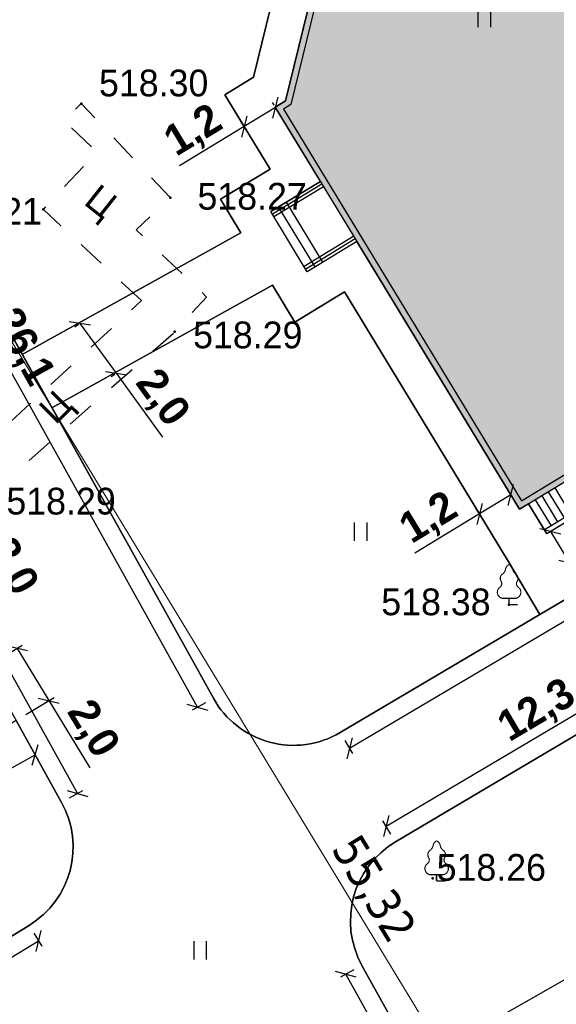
# Model space of a CAD drawing. Header units: millimetres. Extents: x 767170 to 66149698, y -983507 to 2493658.
# Tile 196 of 226: x 2773401 to 2790966, y -596635 to -564418. Entities that reach past the tile are written whole.
import ezdxf

# ---------------------------------------------------------------- set-up
doc = ezdxf.new("R2010")
doc.units = ezdxf.units.MM
doc.linetypes.add('Д_ТРОТ_ТРУБА', pattern=[3, 1.5, -1.5])
doc.linetypes.add('ДОРОГИ_СТРОЯЩ', pattern=[9, 8, -1])
for name, color, linetype in [('(004) Точки рельефа', 7, 'Continuous'), ('(022) Возд. Линии', 7, 'Continuous'), ('(025) Дорога', 7, 'Continuous'), ('(036) Растительность', 7, 'Continuous'), ('(038) Деревья', 7, 'Continuous'), ('YQ_DIM', 3, 'Continuous')]:
    doc.layers.add(name, color=color, linetype=linetype)
doc.styles.add('BLACK', font='tahomabd.ttf')
doc.styles.add('BM-431', font='txt')
doc.styles.add('D-431', font='txt')
doc.styles.add('FAYZXON', font='GOTHICB.TTF')
doc.dimstyles.new('genplan dimension', dxfattribs={"dimtxt": 1100, "dimasz": 450, "dimexe": 450, "dimexo": 0, "dimgap": 80, "dimtad": 1, "dimlfac": 0.001, "dimtxsty": 'BLACK', "dimblk": 'OBLIQUE', "dimcen": 0, "dimclrd": 186, "dimclre": 186, "dimclrt": 186, "dimadec": 1, "dimazin": 0, "dimtfac": 1, "dimtmove": 0, "dimatfit": 3, "dimldrblk": 'OBLIQUE', "dimfxl": 1, "dimlwd": 9, "dimlwe": 9, "dimarcsym": 0})
doc.dimstyles.new('MAGENTA genplan dimension', dxfattribs={"dimtxt": 1000, "dimasz": 500, "dimexe": 200, "dimexo": 300, "dimgap": 100, "dimtad": 1, "dimdec": 1, "dimlfac": 0.001, "dimzin": 1, "dimtxsty": 'FAYZXON', "dimblk": 'OBLIQUE', "dimcen": 0, "dimclrd": 142, "dimclre": 142, "dimclrt": 6, "dimadec": 0, "dimazin": 0, "dimtfac": 1, "dimtdec": 1, "dimtmove": 0, "dimatfit": 3, "dimldrblk": 'OBLIQUE', "dimfxl": 1, "dimlwd": 30, "dimlwe": 30, "dimarcsym": 0})

# ---------------------------------------------------------------- blocks, each defined once
blk = doc.blocks.new('_Oblique')
at = {"color": 0, "linetype": 'ByBlock', "lineweight": -2}
blk.add_line((-0.5, -0.5), (0.5, 0.5), dxfattribs=at)
blk = doc.blocks.new('*D1905')
at = {"color": 186, "lineweight": 9, "transparency": 16777216}
for p, q in [((-59597, -8107), (-59999, -8351)), ((-59614, -8118), (-30888, -55389)), ((-30742, -55300), (-31273, -55623))]:
    blk.add_line(p, q, dxfattribs=at)
at = {"color": 186, "lineweight": 9, "transparency": 16777216, "xscale": 450, "yscale": 450, "zscale": 450}
for p, rotation in [((-59614, -8118), 121.2865699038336), ((-30888, -55389), 301.2865699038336)]:
    blk.add_blockref('_Oblique', p, dxfattribs=dict(at, rotation=rotation))
at = {"color": 186, "transparency": 16777216, "insert": (-44586, -31349), "char_height": 1100, "attachment_point": 5, "rotation": 301.2866, "style": 'BLACK'}
blk.add_mtext('55,32', dxfattribs=at)
blk = doc.blocks.new('I04010')
for p, q in [((-0.412273, 0.007146), (-0.412273, 1.207146)), ((0.387727, 1.207146), (0.387727, 0.007146))]:
    blk.add_line(p, q)
blk = doc.blocks.new('karagach-flat-55-flat-1')
at = {"layer": '(038) Деревья', "const_width": 0.0375}
for points in [[(0, 1.312, 0.246034), (-0.117, 1.159, 0.489079)], [(0, 1.312, -0.246034), (0.117, 1.159, -0.489079)], [(-0.208, 1.009, 0.430853), (-0.255, 0.753, 0.548276)], [(-0.208, 1.009, 0.181567), (-0.117, 1.159, 0.303004)], [(0.208, 1.009, -0.181567), (0.117, 1.159, -0.303004)], [(0.208, 1.009, -0.430853), (0.255, 0.753, -0.548276)], [(-0.315, 0.559, 0.383603), (-0.255, 0.753, 0.352912)], [(0.315, 0.559, -0.383603), (0.255, 0.753, -0.352912)], [(-0.315, 0.559, 0.626949), (-0.218, 0.206, 0.702465)], [(0.315, 0.559, -0.626949), (0.218, 0.206, -0.702465)]]:
    blk.add_lwpolyline(points, format="xyb", dxfattribs=at)
for points in [[(0, 0.206), (-0.218, 0.206)], [(0, 0), (0, 0.206)], [(0, 0.206), (0.218, 0.206)], [(0, 0), (0.281, 0)]]:
    blk.add_lwpolyline(points, dxfattribs=at)
at = {"layer": '(038) Деревья'}
blk.add_lwpolyline([(0, 0), (0, 0.206)], dxfattribs=at)
blk = doc.blocks.new('karagach-flat-54-flat-1')
at = {"layer": '(038) Деревья', "const_width": 0.0375}
for points in [[(0, 1.312, 0.246034), (-0.117, 1.159, 0.489079)], [(0, 1.312, -0.246034), (0.117, 1.159, -0.489079)], [(-0.208, 1.009, 0.430853), (-0.255, 0.753, 0.548276)], [(-0.208, 1.009, 0.181567), (-0.117, 1.159, 0.303004)], [(0.208, 1.009, -0.181567), (0.117, 1.159, -0.303004)], [(0.208, 1.009, -0.430853), (0.255, 0.753, -0.548276)], [(-0.315, 0.559, 0.383603), (-0.255, 0.753, 0.352912)], [(0.315, 0.559, -0.383603), (0.255, 0.753, -0.352912)], [(-0.315, 0.559, 0.626949), (-0.218, 0.206, 0.702465)], [(0.315, 0.559, -0.626949), (0.218, 0.206, -0.702465)]]:
    blk.add_lwpolyline(points, format="xyb", dxfattribs=at)
for points in [[(0, 0.206), (-0.218, 0.206)], [(0, 0), (0, 0.206)], [(0, 0.206), (0.218, 0.206)], [(0, 0), (0.281, 0)]]:
    blk.add_lwpolyline(points, dxfattribs=at)
at = {"layer": '(038) Деревья'}
blk.add_lwpolyline([(0, 0), (0, 0.206)], dxfattribs=at)
blk = doc.blocks.new('A$C05d28b1e')
at = {"layer": '(004) Точки рельефа', "color": 7, "linetype": 'ByBlock', "lineweight": -2}
for p in [(-157333, 30400), (-154421, 27328), (-158570, 26940), (-154269, 22938), (-143327, 14007), (-145824, 5052)]:
    blk.add_point(p, dxfattribs=at)
at = {"layer": '(025) Дорога', "linetype": 'Д_ТРОТ_ТРУБА', "ltscale": 600, "flags": 128}
for points in [[(-155362, 23955), (-158570, 26940), (-156815, 28826), (-157910, 29845), (-157333, 30400), (-154421, 27328), (-155534, 26273), (-153229, 24072), (-154269, 22938)], [(-160388, 17533), (-161335, 18428), (-155362, 23955)], [(-160388, 17533), (-154269, 22938), (-154271, 22940)]]:
    blk.add_lwpolyline(points, dxfattribs=at)
at = {"layer": '(022) Возд. Линии', "xscale": 1000, "yscale": 1000, "zscale": 1000}
for name, p in [('karagach-flat-55-flat-1', (-143327, 14007)), ('karagach-flat-54-flat-1', (-145699, 4965))]:
    blk.add_blockref(name, p, dxfattribs=at)
at = {"layer": '(036) Растительность', "linetype": 'Continuous', "xscale": 500, "yscale": 500, "zscale": 500}
for p in [(-144133, 32901), (-148177, 16097), (-153434, 2391)]:
    blk.add_blockref('I04010', p, dxfattribs=at)
at = {"layer": '(004) Точки рельефа', "linetype": 'ByBlock', "char_height": 875, "attachment_point": 4, "style": 'D-431'}
for s, insert in [('518.30', (-156751, 31070)), ('518.27', (-153528, 27362)), ('518.21', (-162198, 26873)), ('518.29', (-153671, 22827)), ('518.29', (-159782, 17388)), ('518.38', (-147512, 14092)), ('518.26', (-145699, 5402))]:
    blk.add_mtext(s, dxfattribs=dict(at, insert=insert))
at = {"layer": '(025) Дорога', "linetype": 'ДОРОГИ_СТРОЯЩ', "style": 'BM-431'}
for rotation, p in [(321.4892, (-157287, 27132)), (45.4202, (-158166, 19866))]:
    blk.add_text('Ц', height=875, rotation=rotation, dxfattribs=at).set_placement(p)
blk = doc.blocks.new('*D1669')
at = {"layer": 'YQ_DIM', "color": 142, "lineweight": 30, "transparency": 16777216}
for p, q in [((2761977, -566413), (2762414, -566169)), ((2762239, -566267), (2775297, -589738)), ((2775034, -589884), (2775471, -589641))]:
    blk.add_line(p, q, dxfattribs=at)
at = {"layer": 'YQ_DIM', "color": 142, "lineweight": 30, "transparency": 16777216, "xscale": 500, "yscale": 500, "zscale": 500}
for p, rotation in [((2762239, -566267), 119.0884551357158), ((2775297, -589738), 299.0884551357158)]:
    blk.add_blockref('_Oblique', p, dxfattribs=dict(at, rotation=rotation))
at = {"layer": 'YQ_DIM', "color": 6, "transparency": 16777216, "insert": (2769375, -577664), "char_height": 1000, "attachment_point": 5, "rotation": 299.0885, "style": 'FAYZXON'}
blk.add_mtext('26,9', dxfattribs=at)
blk = doc.blocks.new('*D1675')
at = {"layer": 'YQ_DIM', "color": 142, "lineweight": 30, "transparency": 16777216}
for p, q in [((2773864, -594308), (2774124, -594735)), ((2774020, -594564), (2761363, -602256)), ((2761207, -602000), (2761467, -602427))]:
    blk.add_line(p, q, dxfattribs=at)
at = {"layer": 'YQ_DIM', "color": 142, "lineweight": 30, "transparency": 16777216, "xscale": 500, "yscale": 500, "zscale": 500}
for p, rotation in [((2774020, -594564), 31.28656983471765), ((2761363, -602256), 211.2865698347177)]:
    blk.add_blockref('_Oblique', p, dxfattribs=dict(at, rotation=rotation))
at = {"layer": 'YQ_DIM', "color": 6, "transparency": 16777216, "insert": (2767331, -597816), "char_height": 1000, "attachment_point": 5, "rotation": 31.2866, "style": 'FAYZXON'}
blk.add_mtext('14,8', dxfattribs=at)
blk = doc.blocks.new('*D1679')
at = {"layer": 'YQ_DIM', "color": 142, "lineweight": 30, "transparency": 16777216}
for p, q in [((2766767, -563916), (2766330, -564159)), ((2779217, -586912), (2766505, -564062)), ((2779479, -586766), (2779042, -587009))]:
    blk.add_line(p, q, dxfattribs=at)
at = {"layer": 'YQ_DIM', "color": 142, "lineweight": 30, "transparency": 16777216, "xscale": 500, "yscale": 500, "zscale": 500}
for p, rotation in [((2766505, -564062), 119.0884551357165), ((2779217, -586912), 299.0884551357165)]:
    blk.add_blockref('_Oblique', p, dxfattribs=dict(at, rotation=rotation))
at = {"layer": 'YQ_DIM', "color": 6, "transparency": 16777216, "insert": (2773469, -575149), "char_height": 1000, "attachment_point": 5, "rotation": 299.0885, "style": 'FAYZXON'}
blk.add_mtext('26,1', dxfattribs=at)
blk = doc.blocks.new('*D1681')
at = {"layer": 'YQ_DIM', "color": 142, "lineweight": 30, "transparency": 16777216}
for p, q in [((2815285, -569882), (2784195, -588261)), ((2815132, -569624), (2815386, -570054)), ((2784042, -588002), (2784297, -588433))]:
    blk.add_line(p, q, dxfattribs=at)
at = {"layer": 'YQ_DIM', "color": 142, "lineweight": 30, "transparency": 16777216, "xscale": 500, "yscale": 500, "zscale": 500}
for p, rotation in [((2815285, -569882), 30.58963448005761), ((2784195, -588261), 210.5896344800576)]:
    blk.add_blockref('_Oblique', p, dxfattribs=dict(at, rotation=rotation))
at = {"layer": 'YQ_DIM', "color": 6, "transparency": 16777216, "insert": (2799386, -578473), "char_height": 1000, "attachment_point": 5, "rotation": 30.5896, "style": 'FAYZXON'}
blk.add_mtext('36,1', dxfattribs=at)
blk = doc.blocks.new('*D1565')
at = {"layer": 'YQ_DIM', "color": 142, "lineweight": 30, "transparency": 16777216}
for p, q in [((2796170, -584783), (2795916, -584352)), ((2785394, -590804), (2796018, -584524)), ((2785547, -591063), (2785293, -590632))]:
    blk.add_line(p, q, dxfattribs=at)
at = {"layer": 'YQ_DIM', "color": 142, "lineweight": 30, "transparency": 16777216, "xscale": 500, "yscale": 500, "zscale": 500}
for p, rotation in [((2796018, -584524), 30.58963448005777), ((2785394, -590804), 210.5896344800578)]:
    blk.add_blockref('_Oblique', p, dxfattribs=dict(at, rotation=rotation))
at = {"layer": 'YQ_DIM', "color": 6, "transparency": 16777216, "insert": (2790352, -587066), "char_height": 1000, "attachment_point": 5, "rotation": 30.5896, "style": 'FAYZXON'}
blk.add_mtext('12,3', dxfattribs=at)
blk = doc.blocks.new('*D1567')
at = {"layer": 'YQ_DIM', "color": 142, "lineweight": 30, "transparency": 16777216}
for p, q in [((2784343, -595508), (2783906, -595751)), ((2795274, -615773), (2784080, -595654)), ((2795536, -615628), (2795099, -615871))]:
    blk.add_line(p, q, dxfattribs=at)
at = {"layer": 'YQ_DIM', "color": 142, "lineweight": 30, "transparency": 16777216, "xscale": 500, "yscale": 500, "zscale": 500}
for p, rotation in [((2784080, -595654), 119.0884551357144), ((2795274, -615773), 299.0884551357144)]:
    blk.add_blockref('_Oblique', p, dxfattribs=dict(at, rotation=rotation))
at = {"layer": 'YQ_DIM', "color": 6, "transparency": 16777216, "insert": (2790285, -605376), "char_height": 1000, "attachment_point": 5, "rotation": 299.0885, "style": 'FAYZXON'}
blk.add_mtext('23,0', dxfattribs=at)
blk = doc.blocks.new('*D1711')
at = {"color": 142, "lineweight": 30, "transparency": 16777216}
for p, q in [((2770859, -590169), (2773907, -588474)), ((2773954, -588559), (2774004, -588648)), ((2770907, -590254), (2770957, -590344))]:
    blk.add_line(p, q, dxfattribs=at)
at = {"color": 142, "lineweight": 30, "transparency": 16777216, "xscale": 500, "yscale": 500, "zscale": 500}
for p, rotation in [((2773907, -588474), 29.08845513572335), ((2770859, -590169), 209.0884551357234)]:
    blk.add_blockref('_Oblique', p, dxfattribs=dict(at, rotation=rotation))
at = {"color": 6, "transparency": 16777216, "insert": (2772045, -588714), "char_height": 1000, "attachment_point": 5, "rotation": 29.0885, "style": 'FAYZXON'}
blk.add_mtext('3,5', dxfattribs=at)
blk = doc.blocks.new('*D1716')
at = {"color": 142, "lineweight": 30, "transparency": 16777216}
for p, q in [((2769651, -580207), (2770959, -579480)), ((2770784, -579577), (2771757, -581326)), ((2770624, -581956), (2771932, -581229)), ((2771757, -581326), (2773012, -583581))]:
    blk.add_line(p, q, dxfattribs=at)
at = {"color": 142, "lineweight": 30, "transparency": 16777216, "xscale": 500, "yscale": 500, "zscale": 500}
for p, rotation in [((2770784, -579577), 119.0884551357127), ((2771757, -581326), 299.0884551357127)]:
    blk.add_blockref('_Oblique', p, dxfattribs=dict(at, rotation=rotation))
at = {"color": 6, "transparency": 16777216, "insert": (2773113, -582334), "char_height": 1000, "attachment_point": 5, "rotation": 299.0885, "style": 'FAYZXON'}
blk.add_mtext('2,0', dxfattribs=at)
blk = doc.blocks.new('*D1717')
at = {"color": 142, "lineweight": 30, "transparency": 16777216}
for p, q in [((2772564, -585444), (2773487, -584884)), ((2773316, -584988), (2774354, -586697)), ((2773603, -587154), (2774525, -586593)), ((2774354, -586697), (2775694, -588902))]:
    blk.add_line(p, q, dxfattribs=at)
at = {"color": 142, "lineweight": 30, "transparency": 16777216, "xscale": 500, "yscale": 500, "zscale": 500}
for p, rotation in [((2773316, -584988), 121.2865699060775), ((2774354, -586697), 301.2865699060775)]:
    blk.add_blockref('_Oblique', p, dxfattribs=dict(at, rotation=rotation))
at = {"color": 6, "transparency": 16777216, "insert": (2775748, -587652), "char_height": 1000, "attachment_point": 5, "rotation": 301.2866, "style": 'FAYZXON'}
blk.add_mtext('2,0', dxfattribs=at)
blk = doc.blocks.new('*D1721')
at = {"color": 142, "lineweight": 30, "transparency": 16777216}
for p, q in [((2775325, -574393), (2775210, -574477)), ((2775372, -574359), (2776557, -575988)), ((2776510, -576022), (2776395, -576106)), ((2776557, -575988), (2778075, -578075))]:
    blk.add_line(p, q, dxfattribs=at)
at = {"color": 142, "lineweight": 30, "transparency": 16777216, "xscale": 500, "yscale": 500, "zscale": 500}
for p, rotation in [((2775372, -574359), 126.0351617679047), ((2776557, -575988), 306.0351617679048)]:
    blk.add_blockref('_Oblique', p, dxfattribs=dict(at, rotation=rotation))
at = {"color": 6, "transparency": 16777216, "insert": (2778025, -576825), "char_height": 1000, "attachment_point": 5, "rotation": 306.0352, "style": 'FAYZXON'}
blk.add_mtext('2,0', dxfattribs=at)
blk = doc.blocks.new('*D1722')
at = {"color": 142, "lineweight": 30, "transparency": 16777216}
for p, q in [((2781774, -567293), (2780749, -567916)), ((2781727, -567215), (2781671, -567122)), ((2780749, -567916), (2778636, -569200)), ((2780702, -567839), (2780645, -567745))]:
    blk.add_line(p, q, dxfattribs=at)
at = {"color": 142, "lineweight": 30, "transparency": 16777216, "xscale": 500, "yscale": 500, "zscale": 500}
for p, rotation in [((2781774, -567293), 31.28656990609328), ((2780749, -567916), 211.2865699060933)]:
    blk.add_blockref('_Oblique', p, dxfattribs=dict(at, rotation=rotation))
at = {"color": 6, "transparency": 16777216, "insert": (2779118, -568094), "char_height": 1000, "attachment_point": 5, "rotation": 31.2866, "style": 'FAYZXON'}
blk.add_mtext('1,2', dxfattribs=at)
blk = doc.blocks.new('*D1723')
at = {"color": 142, "lineweight": 30, "transparency": 16777216}
for p, q in [((2789560, -580105), (2789372, -579795)), ((2789476, -579966), (2788450, -580589)), ((2788534, -580728), (2788346, -580418)), ((2788450, -580589), (2786337, -581873))]:
    blk.add_line(p, q, dxfattribs=at)
at = {"color": 142, "lineweight": 30, "transparency": 16777216, "xscale": 500, "yscale": 500, "zscale": 500}
for p, rotation in [((2789476, -579966), 31.28656990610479), ((2788450, -580589), 211.2865699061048)]:
    blk.add_blockref('_Oblique', p, dxfattribs=dict(at, rotation=rotation))
at = {"color": 6, "transparency": 16777216, "insert": (2786819, -580767), "char_height": 1000, "attachment_point": 5, "rotation": 31.2866, "style": 'FAYZXON'}
blk.add_mtext('1,2', dxfattribs=at)
blk = doc.blocks.new('*D1724')
at = {"color": 142, "lineweight": 30, "transparency": 16777216}
for p, q in [((2790774, -581166), (2791397, -582191)), ((2790914, -581081), (2790944, -581062)), ((2791537, -582106), (2791568, -582088)), ((2791397, -582191), (2792681, -584305))]:
    blk.add_line(p, q, dxfattribs=at)
at = {"color": 142, "lineweight": 30, "transparency": 16777216, "xscale": 500, "yscale": 500, "zscale": 500}
for p, rotation in [((2790774, -581166), 121.2865699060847), ((2791397, -582191), 301.2865699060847)]:
    blk.add_blockref('_Oblique', p, dxfattribs=dict(at, rotation=rotation))
at = {"color": 6, "transparency": 16777216, "insert": (2792763, -583101), "char_height": 1000, "attachment_point": 5, "rotation": 301.2866, "style": 'FAYZXON'}
blk.add_mtext('1,2', dxfattribs=at)
blk = doc.blocks.new('*D1797')
at = {"color": 142, "lineweight": 30, "transparency": 16777216}
for p, q in [((2802004, -589194), (2802326, -589762)), ((2786399, -598573), (2802227, -589588)), ((2786175, -598179), (2786497, -598747))]:
    blk.add_line(p, q, dxfattribs=at)
at = {"color": 142, "lineweight": 30, "transparency": 16777216, "xscale": 500, "yscale": 500, "zscale": 500}
for p, rotation in [((2802227, -589588), 29.57948856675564), ((2786399, -598573), 209.5794885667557)]:
    blk.add_blockref('_Oblique', p, dxfattribs=dict(at, rotation=rotation))
at = {"color": 6, "transparency": 16777216, "insert": (2793970, -593476), "char_height": 1000, "attachment_point": 5, "rotation": 29.5795, "style": 'FAYZXON'}
blk.add_mtext('18,2', dxfattribs=at)
blk = doc.blocks.new('A$C2cdd6916')
h = blk.add_hatch(color=1)
h.dxf.hatch_style = 1
h.paths.add_polyline_path([(16401.238, -4652.593), (12042.877, -7301.119), (10692.648, -5079.21), (11718.144, -4456.027), (9225.414, -354.04), (9994.537, 113.347), (7294.079, 4557.166), (6524.956, 4089.779), (4032.226, 8191.765), (3006.729, 7568.583), (1656.5, 9790.492), (26610.253, 24954.602), (28168.21, 22390.86), (31159.242, 24208.476), (35090.313, 26597.342), (27092.803, 39757.883), (26750.971, 39550.156), (23865.782, 40254.206), (20705.813, 41025.308), (19934.711, 37865.339), (16774.743, 38636.441), (16003.641, 35476.472), (12843.672, 36247.575), (12072.57, 33087.606), (8912.601, 33858.708), (8141.499, 30698.739), (4981.531, 31469.841), (4210.429, 28309.873), (1050.46, 29080.975), (279.358, 25921.006), (-2880.611, 26692.108), (-3651.713, 23532.14), (-4355.763, 20646.951), (-16319.891, 13376.488), (-19205.079, 14080.537), (-22365.048, 14851.639), (-23136.15, 11691.671), (-26296.119, 12462.773), (-27067.221, 9302.804), (-30227.189, 10073.906), (-30998.291, 6913.938), (-34158.26, 7685.04), (-34929.362, 4525.071), (-38089.331, 5296.173), (-38860.433, 2136.205), (-42020.401, 2907.307), (-42791.503, -252.662), (-45951.472, 518.44), (-46722.574, -2641.528), (-47426.624, -5526.717), (-47768.456, -5734.445), (-39770.946, -18894.986), (-32848.844, -14688.503), (-34406.8, -12124.761), (-9453.047, 3039.348), (-8102.818, 817.438), (-9128.315, 194.256), (-6635.585, -3907.731), (-7404.707, -4375.118), (-4704.249, -8818.937), (-3935.127, -8351.55), (-1442.396, -12453.537), (-416.9, -11830.354), (933.329, -14052.264), (-3425.032, -16700.79), (-1867.075, -19264.531), (-17591.358, -28819.998), (-15929.538, -31554.655), (-15758.622, -31450.792), (-14927.712, -32818.121), (-15440.46, -33129.712), (-13674.776, -36035.286), (-13162.028, -35723.695), (-12331.118, -37091.024), (-12502.034, -37194.887), (-12294.306, -37536.72), (-10840.214, -39929.545), (952.998, -32762.946), (1160.726, -33104.778), (5091.797, -30715.911), (5507.252, -31399.576), (10207.445, -28543.322), (9791.99, -27859.658), (12013.899, -26509.429), (12844.81, -27876.758), (18826.874, -24241.526), (17995.963, -22874.197), (20217.873, -21523.968), (20633.328, -22207.633), (25333.521, -19351.379), (24918.066, -18667.715), (28849.137, -16278.848), (28641.409, -15937.016), (40434.621, -8770.416), (38772.801, -6035.759), (38601.885, -6139.622), (37770.975, -4772.293), (38283.723, -4460.702), (36518.039, -1555.128), (36005.291, -1866.719), (35174.381, -499.39), (35345.297, -395.527), (35137.569, -53.694), (33683.477, 2339.131), (17959.194, -7216.335)])
for p, q in [((-46288.397, -8169.999), (-47912.101, -9156.705)), ((-46461.293, -10966.445), (-47655.726, -9000.909)), ((-46204.919, -10810.649), (-47399.352, -8845.114)), ((-46717.667, -11122.24), (-47912.101, -9156.705)), ((-45093.964, -10135.535), (-46717.667, -11122.24)), ((-35320.557, -17360.7), (-38952.524, -19567.805)), ((-35242.659, -17488.887), (-38874.627, -19695.992))]:
    blk.add_line(p, q)
at = {"color": 1}
for p, q in [((-46236.466, -8255.457), (-47860.169, -9242.163)), ((-46184.534, -8340.915), (-47808.237, -9327.621)), ((-45197.828, -9964.619), (-46821.531, -10951.324)), ((-45145.896, -10050.077), (-46769.599, -11036.782))]:
    blk.add_line(p, q, dxfattribs=at)
for points in [[(-38089.331, 5296.173), (-38860.433, 2136.205), (-42020.401, 2907.307), (-42791.503, -252.662), (-45951.472, 518.44), (-46722.574, -2641.528), (-47426.624, -5526.717), (-47768.456, -5734.445), (-39770.946, -18894.986), (-12253.452, -2172.92)], [(-38089.331, 5296.173), (-38860.433, 2136.205), (-42020.401, 2907.307), (-42791.503, -252.662), (-45951.472, 518.44), (-47426.624, -5526.717), (-47768.456, -5734.445), (-39770.946, -18894.986), (-32848.844, -14688.503)], [(-38830.908, -18323.735), (-38311.589, -19178.316)], [(-38617.263, -18193.905), (-38097.944, -19048.486)], [(-39258.198, -18583.394), (-38738.879, -19437.975)], [(-39044.553, -18453.565), (-38525.234, -19308.145)], [(-39471.843, -18713.224), (-38874.627, -19695.992)]]:
    blk.add_lwpolyline(points)
at = {"color": 2, "lineweight": 30}
blk.add_lwpolyline([(-37942.445, 5054.461), (-38713.547, 1894.493), (-41873.516, 2665.595), (-42644.618, -494.374), (-45804.587, 276.728), (-47251.964, -5654.611), (-47493.676, -5801.497), (-39703.894, -18620.206), (-12186.399, -1898.14)], dxfattribs=at)
dim = blk.add_linear_dim(base=(-30888.110056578, -55388.882923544), p1=(-59597.220211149, -8107.421278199), p2=(-30741.657936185, -55299.885650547), angle=121.286569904, dimstyle='genplan dimension')
dim.commit()
dim.dimension.update_dxf_attribs({"geometry": '*D1905', "text_midpoint": (-44586.204274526, -31349.228369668)})

msp = doc.modelspace()

# ---------------------------------------------------------------- block references
msp.add_blockref('A$C2cdd6916', (2829531.98, -561540.58, -3656))

# ---------------------------------------------------------------- next in the draw order: block references
at = {"color": 5, "lineweight": 50}
msp.add_blockref('A$C05d28b1e', (2932748.06, -597565.05), dxfattribs=at)

# ---------------------------------------------------------------- next in the draw order: linework, layer by layer
for points in [[(2805655.83, -538012.47), (2785050.78, -549935.1), (2768148.6, -559715.15, 0.40928213), (2767029.48, -563770.27), (2773485.41, -575374.8), (2780639.53, -571394.76), (2779971.2, -570294.97), (2781594.91, -569308.26), (2780114.85, -566872.71), (2781057.4, -566299.93), (2782699.2, -559571.87), (2785859.17, -560342.97), (2786630.27, -557183), (2789790.24, -557954.1), (2790561.34, -554794.13), (2793721.31, -555565.24)], [(2802568.79, -576702.04), (2790421.9, -583882.72), (2783889.81, -587744.19, -0.42190851), (2779741.54, -586620.17), (2767029.48, -563770.27, -0.40928213), (2768148.6, -559715.15), (2785050.78, -549935.1), (2805655.83, -538012.47, -0.40793085)], [(2757535.03, -565453.16, -0.42549538), (2761714.6, -566558.42), (2769388.96, -580353.06), (2770361.99, -582102.09), (2772308.06, -585600.14), (2773281.1, -587349.17), (2774772.25, -590029.52, -0.40302103), (2773708.6, -594051.74), (2761051.61, -601743.25, -0.41421356), (2756929.91, -600737.47), (2742991.9, -577801.35, -0.41421356), (2743997.69, -573679.65), (2757535.03, -565453.16)], [(2795798.07, -615481.75), (2784604.8, -595361.87, -0.40656026), (2785699.76, -591320.89), (2796322.96, -585040.94, -0.39307255)], [(2779741.54, -586620.17, 0.42190851), (2783889.81, -587744.19)], [(2774772.25, -590029.52, -0.40302103), (2773708.6, -594051.74)], [(2785699.76, -591320.89, 0.40656026), (2784604.8, -595361.87)]]:
    msp.add_lwpolyline(points, format="xyb")
for points in [[(2793721.31, -555565.24), (2790561.34, -554794.13), (2789790.24, -557954.1), (2786630.27, -557183), (2785859.17, -560342.97), (2782699.2, -559571.87), (2781057.4, -566299.93), (2780114.85, -566872.71), (2781594.91, -569308.26), (2779971.2, -570294.97), (2780639.53, -571394.76), (2773485.41, -575374.8), (2774457.73, -577122.54), (2781678.93, -573105.18), (2782412, -574311.5), (2784035.71, -573324.79), (2789358.72, -582084.24), (2790421.9, -583882.72), (2791454.9, -583272.06)], [(2794289.32, -579029.47), (2790657.36, -581236.57), (2790060.14, -580253.8), (2789761.04, -580435.56), (2784438.02, -571676.11), (2782814.32, -572662.82), (2781619.88, -570697.28), (2783243.59, -569710.58), (2781763.53, -567275.02), (2782105.36, -567067.3), (2782809.41, -564182.11), (2783580.51, -561022.14), (2786740.48, -561793.24), (2787511.58, -558633.27), (2790671.55, -559404.37), (2791442.65, -556244.41)], [(2767029.48, -563770.27), (2779741.54, -586620.17)], [(2790421.9, -583882.72), (2814979.36, -569365.47)], [(2781678.93, -573105.18), (2774457.73, -577122.54)], [(2790421.9, -583882.72), (2802568.79, -576702.04)], [(2789358.72, -582084.24), (2790421.9, -583882.72)], [(2783889.81, -587744.19), (2790421.9, -583882.72)], [(2796322.96, -585040.94), (2785699.76, -591320.89)], [(2773281.1, -587349.17), (2774772.25, -590029.52)], [(2773708.6, -594051.74), (2761051.61, -601743.25)], [(2784604.8, -595361.87), (2795798.07, -615481.75)]]:
    msp.add_lwpolyline(points)
at = {"lineweight": 30}
for points in [[(2782699.2, -559571.87), (2781057.4, -566299.93)], [(2781057.4, -566299.93), (2782699.2, -559571.87)], [(2779741.54, -586620.17), (2767029.48, -563770.27)], [(2767029.48, -563770.27), (2773485.41, -575374.8)], [(2782105.36, -567067.3), (2782809.41, -564182.11)], [(2781057.4, -566299.93), (2780114.85, -566872.71)], [(2780114.85, -566872.71), (2781057.4, -566299.93)], [(2780114.85, -566872.71), (2781594.91, -569308.26)], [(2781594.91, -569308.26), (2780114.85, -566872.71)], [(2781763.53, -567275.02), (2782105.36, -567067.3)], [(2783243.59, -569710.58), (2781763.53, -567275.02)], [(2781594.91, -569308.26), (2779971.2, -570294.97)], [(2779971.2, -570294.97), (2781594.91, -569308.26)], [(2781619.88, -570697.28), (2783243.59, -569710.58)], [(2779971.2, -570294.97), (2780639.53, -571394.76)], [(2780639.53, -571394.76), (2779971.2, -570294.97)], [(2782814.32, -572662.82), (2781619.88, -570697.28)], [(2780639.53, -571394.76), (2773485.41, -575374.8)], [(2773485.41, -575374.8), (2780639.53, -571394.76)], [(2784438.02, -571676.11), (2782814.32, -572662.82)], [(2789761.04, -580435.56), (2784438.02, -571676.11)], [(2774457.73, -577122.54), (2781678.93, -573105.18)], [(2781678.93, -573105.18), (2774457.73, -577122.54)], [(2781678.93, -573105.18), (2782412, -574311.5)], [(2782412, -574311.5), (2781678.93, -573105.18)], [(2782412, -574311.5), (2784035.71, -573324.79)], [(2784035.71, -573324.79), (2782412, -574311.5)], [(2784035.71, -573324.79), (2789358.72, -582084.24)], [(2789358.72, -582084.24), (2784035.71, -573324.79)], [(2773485.41, -575374.8), (2774457.73, -577122.54)], [(2802568.79, -576702.04), (2790421.9, -583882.72)], [(2774457.73, -577122.54), (2779741.54, -586620.17)], [(2794289.32, -579029.47), (2790657.36, -581236.57)], [(2790060.14, -580253.8), (2789761.04, -580435.56)], [(2790657.36, -581236.57), (2790060.14, -580253.8)], [(2789358.72, -582084.24), (2790421.9, -583882.72)], [(2790421.9, -583882.72), (2789358.72, -582084.24)], [(2790421.9, -583882.72), (2791454.9, -583272.06)], [(2790421.9, -583882.72), (2783889.81, -587744.19)], [(2783889.81, -587744.19), (2790421.9, -583882.72)], [(2785699.76, -591320.89), (2796322.96, -585040.94)], [(2796322.96, -585040.94), (2785699.76, -591320.89)], [(2773281.1, -587349.17), (2774772.25, -590029.52)], [(2774772.25, -590029.52), (2773281.1, -587349.17)], [(2773708.6, -594051.74), (2761051.61, -601743.25)], [(2761051.61, -601743.25), (2773708.6, -594051.74)], [(2795798.07, -615481.75), (2784604.8, -595361.87)], [(2784604.8, -595361.87), (2795798.07, -615481.75)]]:
    msp.add_lwpolyline(points, dxfattribs=at)
for points in [[(2773708.6, -594051.74), (2761051.61, -601743.25, -0.41421356), (2756929.91, -600737.47), (2742991.9, -577801.35, -0.41421356), (2743997.69, -573679.65), (2757535.03, -565453.16, -0.42549538), (2761714.6, -566558.42), (2769388.96, -580353.06), (2770361.99, -582102.09), (2772308.06, -585600.14), (2773281.1, -587349.17), (2774772.25, -590029.52, -0.40302103)], [(2773708.6, -594051.74), (2761051.61, -601743.25, -0.41421356), (2756929.91, -600737.47), (2742991.9, -577801.35, -0.41421356), (2743997.69, -573679.65), (2757535.03, -565453.16, -0.42549538), (2761714.6, -566558.42), (2769388.96, -580353.06), (2770361.99, -582102.09), (2772308.06, -585600.14), (2773281.1, -587349.17), (2774772.25, -590029.52, -0.40302103)], [(2784035.71, -573324.79), (2782412, -574311.5), (2781678.93, -573105.18), (2774457.73, -577122.54), (2779741.54, -586620.17, 0.42190851), (2783889.81, -587744.19), (2790421.9, -583882.72), (2789358.72, -582084.24)], [(2813410.69, -608423.9), (2811002.96, -604270.26), (2809998.72, -604880.53), (2804909.39, -596505.64), (2805956.14, -595869.54), (2800240.47, -586200.87, 0.39307267), (2796322.96, -585040.94), (2785699.76, -591320.89, 0.40656026), (2784604.8, -595361.87), (2795798.07, -615481.75, 0.42549538), (2799977.64, -616587.01)], [(2773708.6, -594051.74, 0.40302103), (2774772.25, -590029.52), (2773281.1, -587349.17), (2772147.93, -588037.79), (2772900.94, -589276.92), (2772046.36, -589796.24), (2772409.83, -590394.36), (2759761.86, -598080.39), (2759398.45, -597482.36), (2758543.85, -598001.69), (2757790.84, -596762.55), (2755398.03, -598216.64), (2756929.91, -600737.47, 0.41421356), (2761051.61, -601743.25)]]:
    msp.add_lwpolyline(points, format="xyb", close=True)
for points in [[(2783889.81, -587744.19, -0.42190851), (2779741.54, -586620.17)], [(2779741.54, -586620.17, 0.42190851), (2783889.81, -587744.19)], [(2774772.25, -590029.52, -0.40302103), (2773708.6, -594051.74)], [(2773708.6, -594051.74, 0.40302103), (2774772.25, -590029.52)], [(2784604.8, -595361.87, -0.40656026), (2785699.76, -591320.89)], [(2785699.76, -591320.89, 0.40656026), (2784604.8, -595361.87)]]:
    msp.add_lwpolyline(points, format="xyb", dxfattribs=at)

# ---------------------------------------------------------------- next in the draw order: dimensions: what is measured, and where the dimension line sits
for p1, p2, distance, picture, middle in [((2781883.06, -567471.73), (2780857.57, -568094.91), -209.27, '*D1722', (2779117.56, -568093.95)), ((2775567.73, -574216.34), (2776753, -575845.62), -242.61, '*D1721', (2778025.02, -576824.85)), ((2769388.96, -580353.06), (2770361.99, -582102.09), 1596.48, '*D1716', (2773113.37, -582333.89)), ((2789715.75, -580361.03), (2788690.25, -580984.22), -462.41, '*D1723', (2786818.78, -580766.92)), ((2790657.36, -581236.57), (2791280.54, -582262.07), 135.91, '*D1724', (2792762.72, -583100.78)), ((2772308.06, -585600.14), (2773346.7, -587309.31), 1179.07, '*D1717', (2775748.23, -587652.18)), ((2770761.15, -589992.05), (2773808.31, -588296.83), -202.21, '*D1711', (2772045.07, -588713.65)), ((2786026.63, -597917.61), (2801855.58, -588933.01), -753.36, '*D1797', (2793969.83, -593475.91))]:
    dim = msp.add_aligned_dim(p1=p1, p2=p2, distance=distance, dimstyle='MAGENTA genplan dimension')
    dim.commit()
    dim.dimension.update_dxf_attribs({"geometry": picture, "text_midpoint": middle})
at = {"layer": 'YQ_DIM'}
for p1, p2, picture, middle in [((2779741.54, -586620.17), (2767029.48, -563770.27), '*D1679', (2773468.68, -575148.95)), ((2761714.6, -566558.42), (2774772.25, -590029.52), '*D1669', (2769375.24, -577664.31)), ((2814979.36, -569365.47), (2783889.81, -587744.19), '*D1681', (2799386.15, -578472.9)), ((2785699.75, -591320.89), (2796322.96, -585040.94), '*D1565', (2790352.26, -587065.99)), ((2773708.6, -594051.74), (2761051.61, -601743.25), '*D1675', (2767330.68, -597816.16)), ((2795798.07, -615481.75), (2784604.8, -595361.87), '*D1567', (2790284.61, -605375.54))]:
    dim = msp.add_aligned_dim(p1=p1, p2=p2, distance=600, dimstyle='MAGENTA genplan dimension', dxfattribs=at)
    dim.commit()
    dim.dimension.update_dxf_attribs({"geometry": picture, "text_midpoint": middle})

doc.saveas('drawing.dxf')
